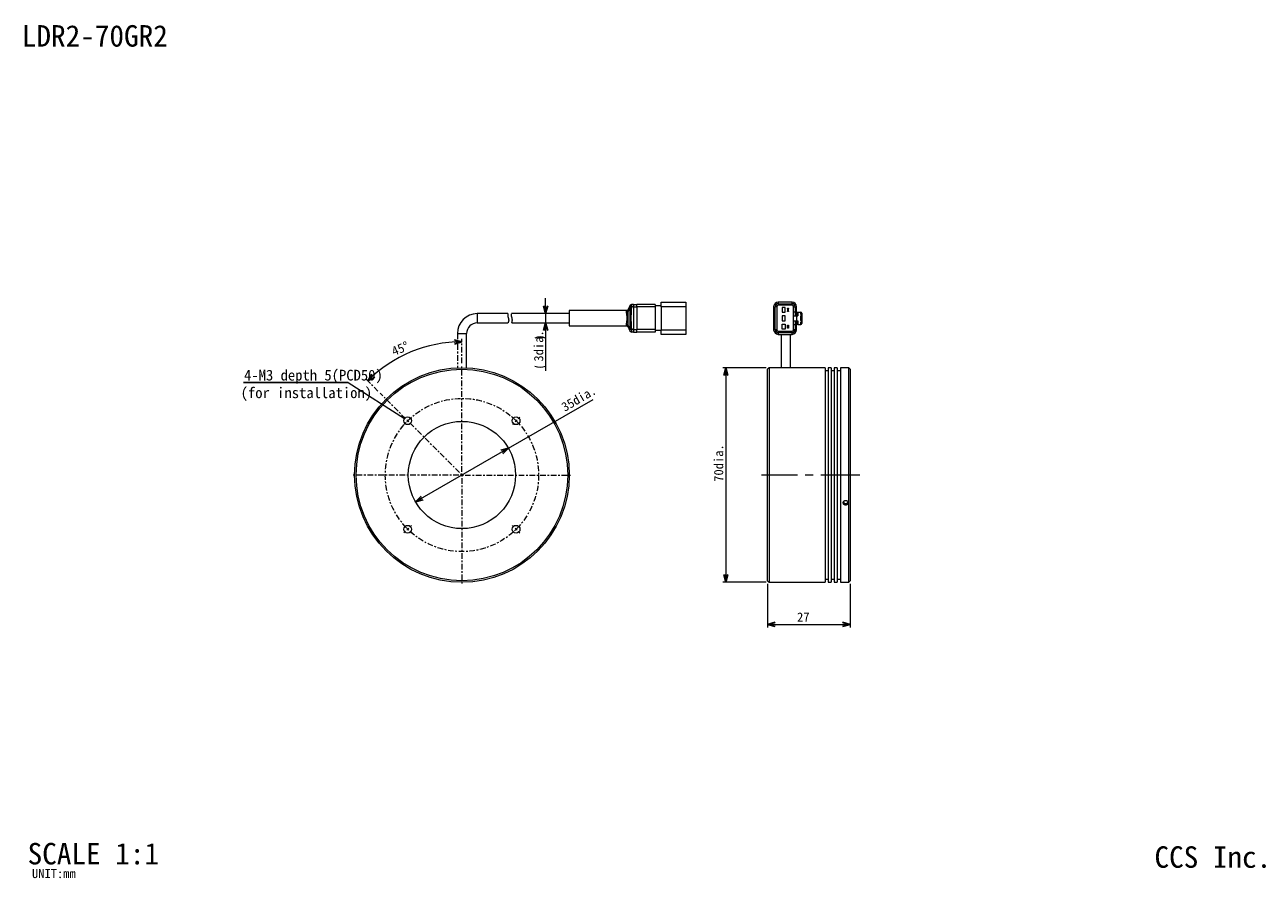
# Model space of a CAD drawing. Extents: x 12 to 416, y 8 to 287.
import ezdxf
from ezdxf.enums import TextEntityAlignment as Align

# ---------------------------------------------------------------- set-up
doc = ezdxf.new("R2010")
doc.units = 0
doc.linetypes.add('CENTERX2', pattern=[20.32, 12.7, -2.54, 2.54, -2.54])
doc.linetypes.add('dashdot', pattern=[3.5, 1.841, -0.553, 0.553, -0.553])
doc.layers.get('0').update_dxf_attribs({"linetype": 'continuous', "lineweight": 13})
doc.layers.add('1', color=7, linetype='continuous', lineweight=13)
doc.styles.add('Font_0', font='MS Gothic.ttf')

msp = doc.modelspace()

# ---------------------------------------------------------------- linework, layer by layer
at = {"linetype": 'BYBLOCK', "lineweight": -2}
for p, q in [((182.29, 192.64), (181.62, 195.14)), ((182.96, 195.14), (182.29, 192.64)), ((182.29, 192.64), (182.29, 195.14)), ((181.62, 187.14), (182.29, 189.64)), ((182.29, 189.64), (182.96, 187.14)), ((182.29, 189.64), (182.29, 187.14)), ((152.48, 184.06), (155, 183.46)), ((155, 183.46), (152.5, 183.39)), ((155, 183.46), (152.52, 182.72)), ((240.4, 172.5), (241.07, 175)), ((241.07, 175), (241.74, 172.5)), ((241.07, 175), (241.07, 172.5)), ((124.27, 170.73), (125.62, 172.94)), ((124.27, 170.73), (126.08, 172.45)), ((126.54, 171.96), (124.27, 170.73)), ((167.66, 148.08), (170.16, 148.75)), ((170.16, 148.75), (167.99, 147.5)), ((170.16, 148.75), (168.33, 146.92)), ((139.84, 131.25), (141.67, 133.08)), ((139.84, 131.25), (142.01, 132.5)), ((142.34, 131.92), (139.84, 131.25)), ((241.07, 105), (240.4, 107.5)), ((241.74, 107.5), (241.07, 105)), ((241.07, 105), (241.07, 107.5)), ((254.67, 91.27), (257.17, 91.94)), ((257.17, 90.6), (254.67, 91.27)), ((254.67, 91.27), (257.17, 91.27)), ((279.17, 91.94), (281.67, 91.27)), ((281.67, 91.27), (279.17, 90.6)), ((281.67, 91.27), (279.17, 91.27))]:
    msp.add_line(p, q, dxfattribs=at)
at = {"linetype": 'continuous', "lineweight": 15}
for p, q in [((209.86, 195.37), (209.12, 193.88)), ((209.87, 195.34), (209.13, 193.67)), ((209.84, 194.56), (209.13, 193.32)), ((210.31, 194.84), (209.85, 194.95)), ((210.31, 194.84), (210.26, 194.54)), ((211, 194.84), (210.31, 194.84)), ((210.33, 195.64), (210.33, 195.64)), ((211, 195.64), (210.33, 195.64)), ((211, 195.64), (212, 195.64)), ((211, 194.84), (211, 187.44)), ((211, 194.84), (212, 194.84)), ((218, 195.64), (212, 195.64)), ((212, 194.84), (212, 187.44)), ((218, 194.84), (212, 194.84)), ((220, 195.14), (218, 195.14)), ((218, 194.84), (218, 187.44)), ((220, 194.89), (220, 196.39)), ((220, 196.39), (225, 196.39)), ((228, 194.89), (220, 194.89)), ((220, 194.89), (220, 187.39)), ((225, 196.39), (228, 196.39)), ((228, 196.39), (228, 194.89)), ((228, 194.89), (228, 187.39)), ((256.67, 194.89), (256.67, 187.39)), ((257.17, 187.39), (257.17, 194.89)), ((257.67, 194.89), (257.17, 194.89)), ((257.67, 194.89), (257.67, 187.39)), ((258.17, 196.39), (258.17, 195.89)), ((262.67, 196.39), (258.17, 196.39)), ((258.17, 195.89), (258.17, 195.39)), ((258.17, 195.89), (262.67, 195.89)), ((262.67, 195.39), (258.17, 195.39)), ((259.47, 194.69), (259.47, 193.09)), ((260.47, 194.69), (259.47, 194.69)), ((260.47, 193.09), (260.47, 194.69)), ((261.17, 194.39), (261.47, 194.39)), ((261.17, 194.29), (261.17, 194.39)), ((261.47, 194.29), (261.17, 194.29)), ((261.17, 194.29), (261.17, 193.49)), ((261.47, 194.39), (261.47, 194.29)), ((261.47, 193.49), (261.47, 194.29)), ((262.67, 195.89), (262.67, 196.39)), ((262.67, 195.39), (262.67, 195.89)), ((263.17, 193.14), (263.17, 194.89)), ((263.17, 194.89), (263.67, 194.89)), ((263.67, 194.89), (263.67, 193.14)), ((264.17, 193.14), (264.17, 194.89)), ((170, 192.64), (160, 192.64)), ((160, 192.64), (160, 189.64)), ((190, 192.64), (171.16, 192.64)), ((208.69, 193.64), (190, 193.64)), ((190, 193.64), (190, 188.64)), ((259.47, 193.09), (260.47, 193.09)), ((259.47, 191.94), (259.47, 190.34)), ((260.47, 191.94), (259.47, 191.94)), ((259.47, 190.34), (260.47, 190.34)), ((260.47, 190.34), (260.47, 191.94)), ((261.17, 193.49), (261.47, 193.49)), ((261.17, 193.39), (261.17, 193.49)), ((261.47, 193.39), (261.17, 193.39)), ((261.47, 193.49), (261.47, 193.39)), ((263.07, 191.94), (263.07, 190.34)), ((263.07, 191.94), (264.07, 191.94)), ((263.07, 190.34), (264.07, 190.34)), ((263.67, 193.14), (263.17, 193.14)), ((263.17, 191.94), (263.17, 193.14)), ((263.17, 189.14), (263.17, 190.34)), ((263.67, 193.14), (264.17, 193.14)), ((263.67, 193.14), (263.67, 191.94)), ((263.67, 190.34), (263.67, 189.14)), ((264.07, 191.94), (264.07, 190.34)), ((264.07, 191.94), (264.57, 191.94)), ((264.07, 190.34), (264.57, 190.34)), ((264.17, 193.14), (264.27, 193.14)), ((264.27, 191.94), (264.27, 193.14)), ((264.27, 193.14), (264.57, 193.14)), ((264.27, 189.14), (264.27, 190.34)), ((264.57, 193.14), (264.57, 191.94)), ((264.57, 193.14), (265.37, 193.14)), ((264.57, 190.34), (264.57, 189.14)), ((265.37, 193.14), (265.37, 192.49)), ((265.37, 193.14), (265.57, 193.14)), ((265.47, 192.49), (265.37, 192.49)), ((265.37, 191.79), (265.47, 191.79)), ((265.37, 191.79), (265.37, 190.49)), ((265.37, 190.49), (265.47, 190.49)), ((265.67, 191.99), (265.67, 192.29)), ((265.67, 190.29), (265.67, 189.99)), ((265.87, 192.84), (265.87, 189.44)), ((153.5, 186.14), (156.5, 186.14)), ((156.5, 174.97), (156.5, 186.14)), ((160, 189.64), (170.01, 189.64)), ((171.31, 189.64), (190, 189.64)), ((190, 188.64), (208.69, 188.64)), ((209.12, 188.41), (209.86, 186.92)), ((209.84, 187.73), (209.13, 188.97)), ((209.87, 186.94), (209.13, 188.62)), ((210.31, 187.44), (209.85, 187.34)), ((211, 187.44), (210.31, 187.44)), ((210.33, 186.64), (210.33, 186.64)), ((211, 186.64), (210.33, 186.64)), ((211, 187.44), (212, 187.44)), ((211, 186.64), (212, 186.64)), ((218, 187.44), (212, 187.44)), ((218, 186.64), (212, 186.64)), ((220, 187.14), (218, 187.14)), ((220, 185.89), (220, 187.39)), ((220, 187.39), (228, 187.39)), ((225, 185.89), (220, 185.89)), ((228, 185.89), (225, 185.89)), ((228, 187.39), (228, 185.89)), ((257.67, 187.39), (257.17, 187.39)), ((258.17, 186.89), (258.17, 186.39)), ((258.17, 186.89), (262.67, 186.89)), ((258.17, 186.39), (258.17, 185.89)), ((262.67, 186.39), (258.17, 186.39)), ((258.17, 185.89), (262.67, 185.89)), ((259.17, 185.89), (259.17, 174.99)), ((259.47, 189.19), (260.47, 189.19)), ((259.47, 187.59), (259.47, 189.19)), ((260.47, 187.59), (259.47, 187.59)), ((260.47, 189.19), (260.47, 187.59)), ((261.17, 188.89), (261.47, 188.89)), ((261.17, 188.79), (261.17, 188.89)), ((261.17, 187.99), (261.17, 188.79)), ((261.47, 188.79), (261.17, 188.79)), ((261.17, 187.99), (261.47, 187.99)), ((261.17, 187.89), (261.17, 187.99)), ((261.47, 187.89), (261.17, 187.89)), ((261.47, 188.89), (261.47, 188.79)), ((261.47, 188.79), (261.47, 187.99)), ((261.47, 187.99), (261.47, 187.89)), ((262.17, 174.99), (262.17, 185.89)), ((262.67, 186.39), (262.67, 186.89)), ((262.67, 185.89), (262.67, 186.39)), ((263.17, 187.39), (263.17, 189.14)), ((263.17, 189.14), (263.67, 189.14)), ((263.67, 187.39), (263.17, 187.39)), ((263.67, 189.14), (264.17, 189.14)), ((263.67, 189.14), (263.67, 187.39)), ((264.17, 187.39), (264.17, 189.14)), ((264.17, 189.14), (264.27, 189.14)), ((264.57, 189.14), (264.27, 189.14)), ((264.57, 189.14), (265.37, 189.14)), ((265.37, 189.79), (265.37, 189.14)), ((265.47, 189.79), (265.37, 189.79)), ((265.37, 189.14), (265.57, 189.14)), ((153.2, 174.95), (153.2, 174.95)), ((255.17, 175), (254.67, 174.5)), ((254.67, 105.5), (254.67, 174.5)), ((258.9, 175), (255.17, 175)), ((255.17, 175), (255.17, 105)), ((273.42, 175), (262.47, 175)), ((273.42, 175), (273.42, 105)), ((274.42, 174), (273.42, 174)), ((275.42, 175), (274.42, 175)), ((274.42, 175), (274.42, 105)), ((275.42, 175), (275.42, 105)), ((276.42, 174), (275.42, 174)), ((277.42, 175), (276.42, 175)), ((276.42, 175), (276.42, 105)), ((277.42, 175), (277.42, 105)), ((278.42, 174), (277.42, 174)), ((281.17, 175), (278.42, 175)), ((278.42, 175), (278.42, 105)), ((281.67, 174.5), (281.17, 175)), ((281.17, 105), (281.17, 175)), ((281.67, 174.5), (281.67, 105.5)), ((145.17, 173.59), (145.17, 173.59)), ((189.01, 131.72), (189.01, 131.72)), ((129.69, 115.82), (129.69, 115.82)), ((130.82, 114.69), (130.82, 114.69)), ((254.67, 105.5), (255.17, 105)), ((273.42, 106), (274.42, 106)), ((275.42, 106), (276.42, 106)), ((277.42, 106), (278.42, 106)), ((281.17, 105), (281.67, 105.5)), ((255.17, 105), (273.42, 105)), ((274.42, 105), (275.42, 105)), ((276.42, 105), (277.42, 105)), ((278.42, 105), (281.17, 105))]:
    msp.add_line(p, q, dxfattribs=at)
at = {"linetype": 'dashdot', "lineweight": 15}
msp.add_line((153.5, 186.14), (153.5, 174.97), dxfattribs=at)
at = {"linetype": 'continuous', "lineweight": 13}
msp.add_line((117.84, 170.14), (136.29, 158.38), dxfattribs=at)
at = {"linetype": 'continuous', "lineweight": 15}
for points in [[(209.12, 193.9), (209.12, 193.89), (209.12, 193.88), (209.11, 193.88), (209.11, 193.87), (209.1, 193.86), (209.1, 193.85), (209.09, 193.84), (209.08, 193.83), (209.08, 193.82), (209.07, 193.81), (209.06, 193.8), (209.05, 193.79), (209.04, 193.78), (209.03, 193.77), (209.02, 193.76), (209.01, 193.75), (208.99, 193.74), (208.98, 193.73), (208.97, 193.73), (208.95, 193.72), (208.94, 193.71), (208.93, 193.7), (208.91, 193.69), (208.89, 193.68), (208.88, 193.68), (208.86, 193.67), (208.84, 193.67), (208.83, 193.66), (208.81, 193.66), (208.79, 193.66), (208.77, 193.65), (208.75, 193.65), (208.74, 193.65), (208.72, 193.65), (208.7, 193.65), (208.68, 193.65)], [(209.84, 194.56), (209.84, 194.56), (209.84, 194.56), (209.84, 194.57), (209.83, 194.57), (209.83, 194.58), (209.83, 194.59), (209.83, 194.6), (209.83, 194.61), (209.83, 194.62), (209.83, 194.63), (209.82, 194.64), (209.82, 194.65), (209.82, 194.67), (209.82, 194.68), (209.82, 194.7), (209.82, 194.71), (209.82, 194.73), (209.82, 194.75), (209.83, 194.77), (209.83, 194.79), (209.83, 194.81), (209.83, 194.83), (209.84, 194.85), (209.84, 194.88), (209.84, 194.9), (209.85, 194.92), (209.85, 194.95)], [(209.84, 187.73), (209.84, 187.74), (209.84, 187.76), (209.84, 187.81), (209.84, 187.86), (209.84, 187.93), (209.84, 188.01), (209.84, 188.1), (209.84, 188.2), (209.84, 188.3), (209.84, 188.41), (209.84, 188.52), (209.84, 188.64), (209.84, 188.77), (209.84, 188.9), (209.85, 189.04), (209.85, 189.18), (209.85, 189.34), (209.86, 189.5), (209.86, 189.68), (209.87, 189.86), (209.88, 190.04), (209.88, 190.24), (209.89, 190.44), (209.89, 190.64), (209.89, 190.84), (209.9, 191.05), (209.9, 191.25), (209.9, 191.45), (209.89, 191.66), (209.89, 191.85), (209.88, 192.05), (209.88, 192.24), (209.87, 192.42), (209.86, 192.6), (209.86, 192.77), (209.85, 192.94), (209.85, 193.09), (209.85, 193.24), (209.84, 193.39), (209.84, 193.52), (209.84, 193.65), (209.84, 193.77), (209.84, 193.88), (209.84, 193.99), (209.84, 194.08), (209.84, 194.18), (209.84, 194.26), (209.84, 194.33), (209.84, 194.4), (209.84, 194.46), (209.84, 194.5), (209.84, 194.53), (209.84, 194.55), (209.84, 194.56)], [(210.26, 194.54), (210.24, 194.54), (210.23, 194.54), (210.22, 194.54), (210.2, 194.54), (210.19, 194.54), (210.18, 194.54), (210.16, 194.54), (210.15, 194.54), (210.14, 194.54), (210.12, 194.55), (210.11, 194.55), (210.1, 194.55), (210.08, 194.55), (210.07, 194.55), (210.06, 194.55), (210.04, 194.55), (210.03, 194.55), (210.02, 194.55), (210.01, 194.55), (209.99, 194.55), (209.98, 194.55), (209.97, 194.55), (209.96, 194.55), (209.95, 194.55), (209.94, 194.55), (209.93, 194.56), (209.92, 194.56), (209.91, 194.56), (209.9, 194.56), (209.89, 194.56), (209.88, 194.56), (209.87, 194.56), (209.86, 194.56), (209.85, 194.56), (209.85, 194.56), (209.84, 194.56)], [(209.85, 194.95), (209.85, 194.96), (209.85, 194.96), (209.85, 194.97), (209.85, 194.97), (209.86, 194.98), (209.86, 194.99), (209.86, 195), (209.86, 195.01), (209.86, 195.02), (209.86, 195.03), (209.86, 195.04), (209.86, 195.05), (209.86, 195.06), (209.87, 195.07), (209.87, 195.07), (209.87, 195.08), (209.87, 195.09), (209.87, 195.1), (209.87, 195.11), (209.87, 195.12), (209.87, 195.13), (209.87, 195.14), (209.87, 195.15), (209.87, 195.16), (209.87, 195.17), (209.87, 195.17), (209.87, 195.18), (209.88, 195.19), (209.88, 195.2), (209.88, 195.2), (209.88, 195.21), (209.88, 195.22), (209.88, 195.23), (209.88, 195.23), (209.88, 195.24), (209.88, 195.25), (209.88, 195.25), (209.88, 195.26), (209.88, 195.27), (209.88, 195.27), (209.88, 195.28), (209.88, 195.28), (209.88, 195.29), (209.88, 195.29), (209.88, 195.29), (209.88, 195.3), (209.87, 195.3), (209.87, 195.31), (209.87, 195.31), (209.87, 195.31), (209.87, 195.31), (209.87, 195.32), (209.87, 195.32), (209.87, 195.32)], [(209.87, 195.34), (209.87, 195.34), (209.87, 195.34), (209.87, 195.34), (209.87, 195.35), (209.87, 195.35), (209.87, 195.35), (209.87, 195.35), (209.87, 195.35), (209.87, 195.35), (209.87, 195.35), (209.87, 195.35), (209.86, 195.35), (209.86, 195.35), (209.86, 195.35), (209.86, 195.36), (209.86, 195.36), (209.86, 195.36), (209.86, 195.36), (209.86, 195.36), (209.86, 195.36), (209.86, 195.36), (209.86, 195.36), (209.86, 195.37), (209.86, 195.37), (209.86, 195.37), (209.86, 195.37), (209.86, 195.37), (209.86, 195.37), (209.86, 195.37), (209.86, 195.37), (209.86, 195.37), (209.86, 195.37), (209.86, 195.37), (209.86, 195.37), (209.86, 195.37), (209.86, 195.37)], [(209.87, 195.34), (209.87, 195.36), (209.88, 195.37), (209.89, 195.39), (209.9, 195.4), (209.91, 195.41), (209.92, 195.43), (209.92, 195.44), (209.93, 195.45), (209.94, 195.47), (209.95, 195.48), (209.96, 195.49), (209.98, 195.5), (209.99, 195.51), (210, 195.52), (210.01, 195.53), (210.02, 195.54), (210.04, 195.55), (210.05, 195.56), (210.07, 195.57), (210.08, 195.58), (210.09, 195.59), (210.11, 195.59), (210.12, 195.6), (210.14, 195.61), (210.15, 195.61), (210.17, 195.62), (210.18, 195.62), (210.2, 195.63), (210.21, 195.63), (210.23, 195.63), (210.24, 195.64), (210.26, 195.64), (210.28, 195.64), (210.29, 195.64), (210.31, 195.64), (210.33, 195.64)], [(209.87, 195.32), (209.87, 195.32), (209.87, 195.33), (209.87, 195.33), (209.87, 195.33), (209.87, 195.33), (209.87, 195.33), (209.87, 195.33), (209.87, 195.33), (209.87, 195.34), (209.87, 195.34), (209.87, 195.34), (209.87, 195.34), (209.87, 195.34), (209.87, 195.34), (209.87, 195.34), (209.87, 195.34), (209.87, 195.34), (209.87, 195.34)], [(210.26, 194.54), (210.25, 194.41), (210.24, 194.26), (210.24, 194.1), (210.23, 193.94), (210.22, 193.76), (210.21, 193.58), (210.2, 193.4), (210.19, 193.21), (210.18, 193.02), (210.17, 192.83), (210.16, 192.63), (210.15, 192.44), (210.14, 192.24), (210.13, 192.05), (210.12, 191.85), (210.12, 191.65), (210.12, 191.45), (210.11, 191.25), (210.12, 191.05), (210.12, 190.84), (210.12, 190.64), (210.13, 190.43), (210.13, 190.23), (210.14, 190.03), (210.15, 189.82), (210.16, 189.62), (210.17, 189.42), (210.18, 189.22), (210.19, 189.03), (210.2, 188.83), (210.21, 188.65), (210.22, 188.46), (210.23, 188.28), (210.24, 188.1), (210.25, 187.92), (210.26, 187.75)], [(210.33, 195.64), (210.33, 195.64), (210.34, 195.64), (210.34, 195.64), (210.34, 195.64), (210.34, 195.64), (210.34, 195.64), (210.34, 195.64), (210.34, 195.64), (210.34, 195.64), (210.34, 195.64), (210.34, 195.64), (210.34, 195.63), (210.34, 195.63), (210.34, 195.63), (210.34, 195.62), (210.34, 195.62), (210.34, 195.61), (210.34, 195.61), (210.34, 195.6), (210.34, 195.59), (210.34, 195.58), (210.34, 195.57), (210.34, 195.56), (210.34, 195.55), (210.34, 195.54), (210.34, 195.53), (210.34, 195.51), (210.34, 195.5), (210.34, 195.49), (210.34, 195.47), (210.34, 195.46), (210.34, 195.44), (210.34, 195.42), (210.34, 195.41), (210.34, 195.39), (210.34, 195.37), (210.34, 195.35), (210.34, 195.33), (210.34, 195.32), (210.34, 195.3), (210.34, 195.28), (210.34, 195.26), (210.34, 195.24), (210.33, 195.21), (210.33, 195.19), (210.33, 195.17), (210.33, 195.15), (210.33, 195.13), (210.33, 195.11), (210.33, 195.09), (210.33, 195.07), (210.33, 195.05), (210.32, 195.03), (210.32, 195.01), (210.32, 194.99), (210.32, 194.98), (210.32, 194.96), (210.32, 194.95), (210.32, 194.93), (210.32, 194.92), (210.32, 194.91), (210.31, 194.9), (210.31, 194.89), (210.31, 194.88), (210.31, 194.87), (210.31, 194.86), (210.31, 194.86), (210.31, 194.85), (210.31, 194.85), (210.31, 194.85), (210.31, 194.84), (210.31, 194.84)], [(211, 195.64), (211, 195.64), (211, 195.64), (211, 195.63), (211, 195.63), (211, 195.63), (211, 195.62), (211, 195.62), (211, 195.61), (211, 195.6), (211, 195.6), (211, 195.59), (211, 195.58), (211, 195.57), (211, 195.56), (211, 195.55), (211, 195.54), (211, 195.53), (211, 195.52), (211, 195.51), (211, 195.49), (211, 195.48), (211, 195.47), (211, 195.46), (211, 195.45), (211, 195.43), (211, 195.42), (211, 195.41), (211, 195.4), (211, 195.38), (211, 195.37), (211, 195.36), (211, 195.34), (211, 195.33), (211, 195.31), (211, 195.29), (211, 195.28), (211, 195.26), (211, 195.24), (211, 195.22), (211, 195.2), (211, 195.18), (211, 195.16), (211, 195.14), (211, 195.11), (211, 195.09), (211, 195.07), (211, 195.04), (211, 195.02), (211, 194.99), (211, 194.97), (211, 194.94), (211, 194.91), (211, 194.88), (211, 194.84)], [(212, 194.84), (212, 194.86), (212, 194.88), (212, 194.9), (212, 194.91), (212, 194.93), (212, 194.95), (212, 194.97), (212, 194.99), (212, 195.01), (212, 195.03), (212, 195.05), (212, 195.07), (212, 195.09), (212, 195.11), (212, 195.14), (212, 195.16), (212, 195.18), (212, 195.2), (212, 195.23), (212, 195.25), (212, 195.27), (212, 195.3), (212, 195.32), (212, 195.35), (212, 195.37), (212, 195.39), (212, 195.42), (212, 195.44), (212, 195.46), (212, 195.48), (212, 195.5), (212, 195.52), (212, 195.54), (212, 195.55), (212, 195.57), (212, 195.58), (212, 195.59), (212, 195.6), (212, 195.61), (212, 195.62), (212, 195.63), (212, 195.63), (212, 195.64), (212, 195.64), (212, 195.64)], [(218, 195.64), (218, 195.64), (218, 195.64), (218, 195.63), (218, 195.63), (218, 195.62), (218, 195.61), (218, 195.61), (218, 195.6), (218, 195.58), (218, 195.57), (218, 195.56), (218, 195.54), (218, 195.52), (218, 195.5), (218, 195.48), (218, 195.46), (218, 195.43), (218, 195.41), (218, 195.38), (218, 195.36), (218, 195.33), (218, 195.3), (218, 195.27), (218, 195.24), (218, 195.21), (218, 195.18), (218, 195.15), (218, 195.12), (218, 195.08), (218, 195.05), (218, 195.02), (218, 194.98), (218, 194.95), (218, 194.91), (218, 194.88), (218, 194.84)], [(170, 192.64), (170, 192.64), (170, 192.64), (170, 192.64), (170, 192.65), (170, 192.65), (170, 192.65), (170, 192.65), (170, 192.65), (170, 192.64), (170, 192.64), (170, 192.63), (170, 192.63), (170, 192.62), (169.99, 192.61), (169.99, 192.59), (169.99, 192.58), (169.99, 192.56), (169.98, 192.54), (169.98, 192.52), (169.98, 192.5), (169.98, 192.48), (169.97, 192.45), (169.97, 192.43), (169.97, 192.4), (169.97, 192.37), (169.96, 192.34), (169.96, 192.3), (169.96, 192.27), (169.96, 192.23), (169.96, 192.19), (169.96, 192.15), (169.96, 192.11), (169.96, 192.07), (169.96, 192.02), (169.96, 191.98), (169.97, 191.94), (169.97, 191.89), (169.97, 191.85), (169.98, 191.8), (169.98, 191.75), (169.99, 191.71), (170, 191.66), (170.01, 191.62), (170.02, 191.57), (170.03, 191.52), (170.04, 191.48), (170.05, 191.43), (170.06, 191.39), (170.07, 191.35), (170.08, 191.3), (170.1, 191.26), (170.11, 191.22), (170.12, 191.18), (170.13, 191.14)], [(170.13, 191.14), (170.15, 191.1), (170.16, 191.06), (170.17, 191.01), (170.18, 190.97), (170.19, 190.93), (170.2, 190.88), (170.21, 190.84), (170.22, 190.8), (170.23, 190.75), (170.23, 190.71), (170.23, 190.67), (170.24, 190.62), (170.24, 190.58), (170.24, 190.54), (170.24, 190.5), (170.24, 190.46), (170.23, 190.42), (170.23, 190.37), (170.23, 190.33), (170.22, 190.3), (170.22, 190.26), (170.21, 190.22), (170.2, 190.18), (170.19, 190.15), (170.19, 190.11), (170.18, 190.08), (170.17, 190.04), (170.16, 190.01), (170.15, 189.98), (170.14, 189.95), (170.13, 189.92), (170.12, 189.89), (170.11, 189.86), (170.1, 189.84), (170.09, 189.81), (170.08, 189.79), (170.07, 189.77), (170.06, 189.75), (170.05, 189.73), (170.04, 189.72), (170.03, 189.7), (170.03, 189.69), (170.02, 189.68), (170.02, 189.67), (170.01, 189.66), (170.01, 189.66), (170.01, 189.66), (170.01, 189.65), (170.01, 189.65), (170.01, 189.65), (170.01, 189.66), (170.01, 189.66), (170.01, 189.66), (170.01, 189.66)], [(171.26, 191.55), (171.25, 191.59), (171.24, 191.63), (171.23, 191.68), (171.22, 191.72), (171.21, 191.76), (171.2, 191.81), (171.19, 191.85), (171.18, 191.89), (171.17, 191.93), (171.17, 191.97), (171.16, 192.01), (171.16, 192.05), (171.16, 192.09), (171.16, 192.12), (171.16, 192.16), (171.16, 192.2), (171.16, 192.23), (171.16, 192.26), (171.17, 192.3), (171.17, 192.33), (171.17, 192.36), (171.17, 192.38), (171.18, 192.41), (171.18, 192.44), (171.19, 192.46), (171.19, 192.48), (171.19, 192.51), (171.2, 192.53), (171.2, 192.54), (171.21, 192.56), (171.21, 192.58), (171.21, 192.59), (171.22, 192.6), (171.22, 192.61), (171.22, 192.62), (171.22, 192.63), (171.22, 192.63), (171.22, 192.63), (171.23, 192.63), (171.23, 192.63), (171.23, 192.63), (171.22, 192.63), (171.22, 192.63), (171.22, 192.63), (171.22, 192.63)], [(171.31, 189.66), (171.31, 189.66), (171.3, 189.65), (171.3, 189.65), (171.3, 189.65), (171.3, 189.65), (171.3, 189.65), (171.3, 189.65), (171.3, 189.65), (171.31, 189.66), (171.31, 189.66), (171.31, 189.67), (171.31, 189.68), (171.32, 189.69), (171.32, 189.7), (171.32, 189.71), (171.33, 189.73), (171.33, 189.75), (171.34, 189.77), (171.34, 189.79), (171.35, 189.81), (171.36, 189.84), (171.36, 189.86), (171.37, 189.89), (171.37, 189.92), (171.38, 189.95), (171.39, 189.99), (171.39, 190.02), (171.4, 190.06), (171.41, 190.1), (171.41, 190.14), (171.42, 190.18), (171.42, 190.22), (171.43, 190.27), (171.43, 190.31), (171.43, 190.36), (171.44, 190.41), (171.44, 190.46), (171.44, 190.51), (171.44, 190.56), (171.44, 190.61), (171.44, 190.66), (171.43, 190.71), (171.43, 190.76), (171.43, 190.8), (171.42, 190.85), (171.42, 190.9), (171.41, 190.95), (171.4, 190.99), (171.4, 191.04), (171.39, 191.08), (171.38, 191.13), (171.37, 191.17), (171.36, 191.21), (171.35, 191.25), (171.34, 191.29), (171.33, 191.33), (171.32, 191.36), (171.31, 191.4), (171.3, 191.43), (171.29, 191.47), (171.28, 191.49), (171.27, 191.52), (171.26, 191.55)], [(209.13, 193.67), (209.12, 193.66), (209.11, 193.65), (209.1, 193.63), (209.1, 193.62), (209.09, 193.61), (209.08, 193.59), (209.07, 193.58), (209.06, 193.57), (209.05, 193.56), (209.04, 193.55), (209.03, 193.54), (209.02, 193.53), (209.01, 193.52), (208.99, 193.51), (208.98, 193.5), (208.97, 193.49), (208.96, 193.48), (208.94, 193.47), (208.93, 193.46), (208.91, 193.45), (208.9, 193.45), (208.88, 193.44), (208.87, 193.43), (208.85, 193.43), (208.84, 193.42), (208.82, 193.42), (208.81, 193.41), (208.79, 193.41), (208.78, 193.41), (208.76, 193.41), (208.74, 193.4), (208.73, 193.4), (208.71, 193.4), (208.69, 193.4), (208.68, 193.4), (208.66, 193.4)], [(208.66, 193.4), (208.66, 193.42), (208.67, 193.45), (208.67, 193.48), (208.67, 193.5), (208.68, 193.52), (208.68, 193.54), (208.68, 193.56), (208.68, 193.57), (208.68, 193.59), (208.69, 193.6), (208.69, 193.6), (208.69, 193.61), (208.69, 193.61), (208.69, 193.61), (208.69, 193.61), (208.69, 193.61), (208.69, 193.61), (208.69, 193.61)], [(208.68, 193.07), (208.67, 193.09), (208.67, 193.11), (208.67, 193.13), (208.67, 193.15), (208.66, 193.17), (208.66, 193.19), (208.66, 193.21), (208.66, 193.23), (208.66, 193.25), (208.66, 193.26), (208.66, 193.28), (208.66, 193.3), (208.66, 193.32), (208.66, 193.33), (208.66, 193.35), (208.66, 193.36), (208.66, 193.38), (208.66, 193.4)], [(208.68, 193.07), (208.69, 193.07), (208.71, 193.07), (208.72, 193.07), (208.74, 193.07), (208.76, 193.08), (208.77, 193.08), (208.79, 193.08), (208.8, 193.09), (208.82, 193.09), (208.83, 193.09), (208.85, 193.1), (208.86, 193.1), (208.88, 193.11), (208.89, 193.11), (208.91, 193.12), (208.92, 193.13), (208.93, 193.13), (208.95, 193.14), (208.96, 193.15), (208.97, 193.16), (208.99, 193.17), (209, 193.17), (209.01, 193.18), (209.02, 193.19), (209.03, 193.2), (209.05, 193.21), (209.06, 193.22), (209.07, 193.23), (209.07, 193.24), (209.08, 193.25), (209.09, 193.26), (209.1, 193.27), (209.11, 193.28), (209.12, 193.3), (209.12, 193.31), (209.13, 193.32)], [(208.68, 189.22), (208.69, 189.29), (208.7, 189.35), (208.71, 189.42), (208.72, 189.49), (208.73, 189.56), (208.74, 189.63), (208.75, 189.7), (208.76, 189.78), (208.77, 189.85), (208.78, 189.93), (208.8, 190.02), (208.81, 190.1), (208.82, 190.18), (208.83, 190.27), (208.84, 190.36), (208.85, 190.45), (208.86, 190.54), (208.87, 190.63), (208.87, 190.72), (208.88, 190.81), (208.88, 190.91), (208.89, 191), (208.89, 191.09), (208.89, 191.18), (208.88, 191.28), (208.88, 191.37), (208.88, 191.46), (208.87, 191.55), (208.87, 191.64), (208.86, 191.73), (208.85, 191.82), (208.84, 191.9), (208.83, 191.99), (208.82, 192.07), (208.81, 192.14), (208.8, 192.22), (208.79, 192.29), (208.79, 192.36), (208.78, 192.42), (208.77, 192.48), (208.76, 192.54), (208.75, 192.6), (208.74, 192.65), (208.73, 192.7), (208.72, 192.75), (208.72, 192.8), (208.71, 192.85), (208.7, 192.89), (208.7, 192.93), (208.69, 192.96), (208.69, 192.99), (208.68, 193.02), (208.68, 193.05), (208.68, 193.07)], [(209.13, 193.32), (209.13, 193.32), (209.13, 193.31), (209.13, 193.31), (209.13, 193.3), (209.13, 193.29), (209.13, 193.28), (209.13, 193.26), (209.13, 193.24), (209.14, 193.22), (209.14, 193.2), (209.14, 193.18), (209.14, 193.15), (209.14, 193.12), (209.14, 193.08), (209.14, 193.05), (209.14, 193.01), (209.14, 192.96), (209.15, 192.91), (209.15, 192.86), (209.15, 192.81), (209.15, 192.75), (209.15, 192.68), (209.15, 192.62), (209.15, 192.54), (209.15, 192.47), (209.15, 192.39), (209.15, 192.31), (209.14, 192.23), (209.14, 192.14), (209.14, 192.05), (209.13, 191.96), (209.13, 191.87), (209.12, 191.77), (209.12, 191.68), (209.12, 191.58), (209.11, 191.48), (209.11, 191.38), (209.11, 191.28), (209.11, 191.19), (209.11, 191.09), (209.11, 190.99), (209.12, 190.89), (209.12, 190.79), (209.12, 190.69), (209.12, 190.59), (209.13, 190.49), (209.13, 190.4), (209.14, 190.3), (209.14, 190.21), (209.14, 190.11), (209.14, 190.02), (209.15, 189.93), (209.15, 189.85), (209.15, 189.77), (209.15, 189.69), (209.15, 189.62), (209.15, 189.56), (209.15, 189.49), (209.15, 189.43), (209.15, 189.37), (209.15, 189.32), (209.14, 189.27), (209.14, 189.22), (209.14, 189.17), (209.14, 189.13), (209.14, 189.09), (209.14, 189.06), (209.13, 189.03), (209.13, 189), (209.13, 188.99), (209.13, 188.97), (209.13, 188.97)], [(209.13, 193.67), (209.13, 193.67), (209.13, 193.67), (209.13, 193.67), (209.12, 193.66), (209.12, 193.66), (209.12, 193.65), (209.12, 193.64), (209.12, 193.63), (209.12, 193.62), (209.12, 193.61), (209.12, 193.61), (209.12, 193.59), (209.12, 193.58), (209.12, 193.57), (209.12, 193.56), (209.12, 193.55), (209.12, 193.54), (209.12, 193.52), (209.12, 193.51), (209.12, 193.5), (209.12, 193.48), (209.12, 193.47), (209.13, 193.45), (209.13, 193.44), (209.13, 193.42), (209.13, 193.41), (209.13, 193.4), (209.13, 193.38), (209.13, 193.37), (209.13, 193.36), (209.13, 193.35), (209.13, 193.34), (209.13, 193.33), (209.13, 193.32), (209.13, 193.32), (209.13, 193.32)], [(208.66, 188.89), (208.66, 188.91), (208.66, 188.92), (208.66, 188.94), (208.66, 188.95), (208.66, 188.96), (208.66, 188.97), (208.66, 188.99), (208.66, 189), (208.66, 189.01), (208.66, 189.02), (208.66, 189.04), (208.66, 189.05), (208.66, 189.06), (208.66, 189.07), (208.66, 189.09), (208.66, 189.1), (208.66, 189.11), (208.66, 189.12), (208.66, 189.13), (208.67, 189.15), (208.67, 189.16), (208.67, 189.17), (208.67, 189.18), (208.67, 189.19), (208.67, 189.2), (208.67, 189.21), (208.68, 189.22)], [(208.66, 188.89), (208.68, 188.89), (208.69, 188.89), (208.71, 188.89), (208.73, 188.89), (208.74, 188.88), (208.76, 188.88), (208.78, 188.88), (208.79, 188.88), (208.81, 188.87), (208.82, 188.87), (208.84, 188.87), (208.85, 188.86), (208.87, 188.85), (208.88, 188.85), (208.9, 188.84), (208.91, 188.83), (208.93, 188.83), (208.94, 188.82), (208.96, 188.81), (208.97, 188.8), (208.98, 188.79), (208.99, 188.78), (209.01, 188.77), (209.02, 188.76), (209.03, 188.75), (209.04, 188.74), (209.05, 188.73), (209.06, 188.72), (209.07, 188.71), (209.08, 188.69), (209.09, 188.68), (209.1, 188.67), (209.1, 188.65), (209.11, 188.64), (209.12, 188.63), (209.13, 188.62)], [(208.69, 188.68), (208.69, 188.67), (208.69, 188.67), (208.69, 188.67), (208.69, 188.67), (208.69, 188.67), (208.69, 188.67), (208.69, 188.67), (208.69, 188.68), (208.69, 188.68), (208.69, 188.7), (208.68, 188.71), (208.68, 188.73), (208.68, 188.75), (208.68, 188.77), (208.67, 188.8), (208.67, 188.83), (208.67, 188.86), (208.66, 188.89)], [(208.68, 189.22), (208.69, 189.22), (208.71, 189.22), (208.72, 189.22), (208.74, 189.21), (208.76, 189.21), (208.77, 189.21), (208.79, 189.21), (208.8, 189.2), (208.82, 189.2), (208.83, 189.19), (208.85, 189.19), (208.86, 189.18), (208.88, 189.18), (208.89, 189.17), (208.91, 189.17), (208.92, 189.16), (208.93, 189.15), (208.95, 189.15), (208.96, 189.14), (208.97, 189.13), (208.99, 189.12), (209, 189.11), (209.01, 189.11), (209.02, 189.1), (209.03, 189.09), (209.05, 189.08), (209.06, 189.07), (209.07, 189.06), (209.07, 189.05), (209.08, 189.04), (209.09, 189.03), (209.1, 189.02), (209.11, 189), (209.12, 188.99), (209.12, 188.98), (209.13, 188.97)], [(208.69, 188.64), (208.7, 188.64), (208.71, 188.64), (208.73, 188.64), (208.74, 188.64), (208.76, 188.64), (208.77, 188.63), (208.79, 188.63), (208.8, 188.63), (208.82, 188.63), (208.83, 188.62), (208.85, 188.62), (208.86, 188.62), (208.88, 188.61), (208.89, 188.61), (208.9, 188.6), (208.92, 188.59), (208.93, 188.59), (208.94, 188.58), (208.95, 188.57), (208.97, 188.56), (208.98, 188.55), (208.99, 188.55), (209, 188.54), (209.01, 188.53), (209.02, 188.52), (209.03, 188.51), (209.04, 188.51), (209.05, 188.5), (209.05, 188.49), (209.06, 188.48), (209.07, 188.48), (209.07, 188.47), (209.08, 188.46), (209.09, 188.45), (209.09, 188.45), (209.1, 188.44), (209.1, 188.43), (209.11, 188.43), (209.11, 188.42), (209.11, 188.42), (209.12, 188.41), (209.12, 188.4), (209.12, 188.4), (209.12, 188.4), (209.12, 188.39)], [(209.13, 188.97), (209.13, 188.97), (209.13, 188.97), (209.13, 188.96), (209.13, 188.96), (209.13, 188.96), (209.13, 188.95), (209.13, 188.94), (209.13, 188.94), (209.13, 188.93), (209.13, 188.92), (209.13, 188.91), (209.13, 188.91), (209.13, 188.9), (209.13, 188.89), (209.13, 188.88), (209.13, 188.87), (209.13, 188.86), (209.13, 188.85), (209.13, 188.84), (209.13, 188.83), (209.12, 188.81), (209.12, 188.8), (209.12, 188.79), (209.12, 188.78), (209.12, 188.76), (209.12, 188.75), (209.12, 188.74), (209.12, 188.73), (209.12, 188.72), (209.12, 188.71), (209.12, 188.7), (209.12, 188.69), (209.12, 188.68), (209.12, 188.67), (209.12, 188.67), (209.12, 188.66), (209.12, 188.65), (209.12, 188.64), (209.12, 188.64), (209.12, 188.63), (209.12, 188.63), (209.13, 188.62), (209.13, 188.62), (209.13, 188.62), (209.13, 188.62)], [(209.13, 188.62), (209.13, 188.61), (209.13, 188.61), (209.13, 188.6), (209.13, 188.59), (209.13, 188.57), (209.13, 188.56), (209.13, 188.54), (209.13, 188.52), (209.13, 188.51), (209.13, 188.49), (209.13, 188.47), (209.13, 188.46), (209.14, 188.44), (209.14, 188.43), (209.14, 188.42), (209.14, 188.41), (209.14, 188.4), (209.14, 188.39), (209.14, 188.39), (209.14, 188.39), (209.14, 188.39), (209.14, 188.39), (209.14, 188.39), (209.14, 188.39), (209.14, 188.39), (209.14, 188.4), (209.14, 188.4)], [(209.85, 187.34), (209.85, 187.36), (209.84, 187.39), (209.84, 187.41), (209.84, 187.44), (209.83, 187.46), (209.83, 187.48), (209.83, 187.5), (209.83, 187.52), (209.82, 187.54), (209.82, 187.56), (209.82, 187.58), (209.82, 187.59), (209.82, 187.61), (209.82, 187.62), (209.82, 187.64), (209.82, 187.65), (209.83, 187.66), (209.83, 187.67), (209.83, 187.68), (209.83, 187.69), (209.83, 187.7), (209.83, 187.71), (209.84, 187.72), (209.84, 187.72), (209.84, 187.73), (209.84, 187.73), (209.84, 187.73)], [(210.26, 187.75), (210.24, 187.75), (210.23, 187.75), (210.22, 187.75), (210.2, 187.75), (210.19, 187.75), (210.18, 187.75), (210.16, 187.74), (210.15, 187.74), (210.14, 187.74), (210.12, 187.74), (210.11, 187.74), (210.1, 187.74), (210.08, 187.74), (210.07, 187.74), (210.06, 187.74), (210.04, 187.74), (210.03, 187.74), (210.02, 187.74), (210.01, 187.74), (209.99, 187.74), (209.98, 187.74), (209.97, 187.74), (209.96, 187.73), (209.95, 187.73), (209.94, 187.73), (209.93, 187.73), (209.92, 187.73), (209.91, 187.73), (209.9, 187.73), (209.89, 187.73), (209.88, 187.73), (209.87, 187.73), (209.86, 187.73), (209.85, 187.73), (209.85, 187.73), (209.84, 187.73)], [(209.87, 186.97), (209.87, 186.97), (209.87, 186.97), (209.87, 186.97), (209.87, 186.97), (209.87, 186.97), (209.87, 186.97), (209.87, 186.98), (209.87, 186.98), (209.87, 186.98), (209.87, 186.98), (209.88, 186.99), (209.88, 186.99), (209.88, 186.99), (209.88, 187), (209.88, 187), (209.88, 187.01), (209.88, 187.01), (209.88, 187.02), (209.88, 187.02), (209.88, 187.03), (209.88, 187.03), (209.88, 187.04), (209.88, 187.04), (209.88, 187.05), (209.88, 187.06), (209.88, 187.06), (209.88, 187.07), (209.88, 187.08), (209.88, 187.08), (209.88, 187.09), (209.88, 187.1), (209.87, 187.11), (209.87, 187.11), (209.87, 187.12), (209.87, 187.13), (209.87, 187.14), (209.87, 187.14), (209.87, 187.15), (209.87, 187.16), (209.87, 187.17), (209.87, 187.18), (209.87, 187.19), (209.87, 187.2), (209.87, 187.21), (209.87, 187.22), (209.86, 187.23), (209.86, 187.24), (209.86, 187.26), (209.86, 187.27), (209.86, 187.28), (209.86, 187.3), (209.85, 187.31), (209.85, 187.32), (209.85, 187.34)], [(209.87, 186.94), (209.87, 186.94), (209.87, 186.94), (209.87, 186.95), (209.87, 186.95), (209.87, 186.95), (209.87, 186.95), (209.87, 186.95), (209.87, 186.95), (209.87, 186.95), (209.87, 186.95), (209.87, 186.95), (209.87, 186.96), (209.87, 186.96), (209.87, 186.96), (209.87, 186.96), (209.87, 186.96), (209.87, 186.96), (209.87, 186.97)], [(210.33, 186.64), (210.31, 186.65), (210.29, 186.65), (210.28, 186.65), (210.26, 186.65), (210.24, 186.65), (210.23, 186.65), (210.21, 186.66), (210.2, 186.66), (210.18, 186.66), (210.17, 186.67), (210.15, 186.67), (210.14, 186.68), (210.12, 186.69), (210.11, 186.69), (210.09, 186.7), (210.08, 186.71), (210.07, 186.72), (210.05, 186.73), (210.04, 186.73), (210.02, 186.74), (210.01, 186.75), (210, 186.76), (209.99, 186.77), (209.98, 186.79), (209.96, 186.8), (209.95, 186.81), (209.94, 186.82), (209.93, 186.83), (209.92, 186.85), (209.92, 186.86), (209.91, 186.87), (209.9, 186.89), (209.89, 186.9), (209.88, 186.92), (209.87, 186.93), (209.87, 186.94)], [(210.26, 187.75), (210.26, 187.75), (210.26, 187.74), (210.26, 187.73), (210.26, 187.72), (210.26, 187.71), (210.26, 187.69), (210.27, 187.68), (210.27, 187.66), (210.27, 187.64), (210.27, 187.63), (210.27, 187.61), (210.28, 187.59), (210.28, 187.57), (210.29, 187.55), (210.29, 187.53), (210.3, 187.5), (210.3, 187.48), (210.31, 187.44)], [(210.31, 187.44), (210.31, 187.44), (210.31, 187.44), (210.31, 187.44), (210.31, 187.44), (210.31, 187.44), (210.31, 187.43), (210.31, 187.43), (210.31, 187.43), (210.31, 187.42), (210.31, 187.41), (210.31, 187.4), (210.31, 187.4), (210.32, 187.39), (210.32, 187.38), (210.32, 187.36), (210.32, 187.35), (210.32, 187.34), (210.32, 187.32), (210.32, 187.3), (210.32, 187.29), (210.32, 187.27), (210.32, 187.25), (210.33, 187.23), (210.33, 187.21), (210.33, 187.19), (210.33, 187.17), (210.33, 187.15), (210.33, 187.13), (210.33, 187.11), (210.33, 187.09), (210.33, 187.07), (210.34, 187.05), (210.34, 187.04), (210.34, 187.02), (210.34, 187), (210.34, 186.98), (210.34, 186.96), (210.34, 186.95), (210.34, 186.93), (210.34, 186.91), (210.34, 186.9), (210.34, 186.88), (210.34, 186.87), (210.34, 186.85), (210.34, 186.84), (210.34, 186.82), (210.34, 186.81), (210.34, 186.8), (210.34, 186.78), (210.34, 186.77), (210.34, 186.76), (210.34, 186.75), (210.34, 186.74), (210.34, 186.72), (210.34, 186.72), (210.34, 186.71), (210.34, 186.7), (210.34, 186.69), (210.34, 186.68), (210.34, 186.68), (210.34, 186.67), (210.34, 186.67), (210.34, 186.66), (210.34, 186.66), (210.34, 186.65), (210.34, 186.65), (210.34, 186.65), (210.34, 186.65), (210.34, 186.65), (210.34, 186.65), (210.34, 186.65), (210.34, 186.65), (210.34, 186.65), (210.34, 186.64), (210.34, 186.64), (210.34, 186.64), (210.34, 186.64), (210.34, 186.64), (210.33, 186.64), (210.33, 186.64), (210.33, 186.64)], [(211, 187.44), (211, 187.41), (211, 187.38), (211, 187.35), (211, 187.32), (211, 187.3), (211, 187.27), (211, 187.24), (211, 187.22), (211, 187.2), (211, 187.17), (211, 187.15), (211, 187.13), (211, 187.11), (211, 187.09), (211, 187.07), (211, 187.05), (211, 187.03), (211, 187.01), (211, 186.99), (211, 186.98), (211, 186.96), (211, 186.95), (211, 186.93), (211, 186.92), (211, 186.9), (211, 186.89), (211, 186.88), (211, 186.87), (211, 186.85), (211, 186.84), (211, 186.83), (211, 186.82), (211, 186.81), (211, 186.79), (211, 186.78), (211, 186.77), (211, 186.76), (211, 186.75), (211, 186.74), (211, 186.73), (211, 186.72), (211, 186.71), (211, 186.7), (211, 186.69), (211, 186.68), (211, 186.68), (211, 186.67), (211, 186.67), (211, 186.66), (211, 186.66), (211, 186.65), (211, 186.65), (211, 186.65), (211, 186.64)], [(212, 186.64), (212, 186.65), (212, 186.65), (212, 186.65), (212, 186.65), (212, 186.65), (212, 186.65), (212, 186.66), (212, 186.66), (212, 186.66), (212, 186.67), (212, 186.67), (212, 186.68), (212, 186.69), (212, 186.69), (212, 186.7), (212, 186.71), (212, 186.72), (212, 186.73), (212, 186.75), (212, 186.76), (212, 186.77), (212, 186.79), (212, 186.81), (212, 186.82), (212, 186.84), (212, 186.86), (212, 186.89), (212, 186.91), (212, 186.93), (212, 186.96), (212, 186.99), (212, 187.02), (212, 187.05), (212, 187.08), (212, 187.11), (212, 187.14), (212, 187.17), (212, 187.2), (212, 187.24), (212, 187.27), (212, 187.31), (212, 187.34), (212, 187.37), (212, 187.41), (212, 187.44)], [(218, 187.44), (218, 187.41), (218, 187.37), (218, 187.34), (218, 187.3), (218, 187.27), (218, 187.24), (218, 187.2), (218, 187.17), (218, 187.14), (218, 187.11), (218, 187.08), (218, 187.04), (218, 187.02), (218, 186.99), (218, 186.96), (218, 186.93), (218, 186.91), (218, 186.88), (218, 186.86), (218, 186.83), (218, 186.81), (218, 186.79), (218, 186.77), (218, 186.75), (218, 186.74), (218, 186.72), (218, 186.71), (218, 186.7), (218, 186.69), (218, 186.68), (218, 186.67), (218, 186.66), (218, 186.66), (218, 186.65), (218, 186.65), (218, 186.64)], [(260.67, 174.95), (260.61, 174.95), (260.54, 174.95), (260.47, 174.95), (260.4, 174.96), (260.34, 174.96), (260.27, 174.96), (260.21, 174.96), (260.14, 174.96), (260.08, 174.96), (260.01, 174.96), (259.95, 174.96), (259.89, 174.96), (259.83, 174.96), (259.77, 174.97), (259.71, 174.97), (259.66, 174.97), (259.6, 174.97), (259.55, 174.97), (259.5, 174.97), (259.45, 174.98), (259.4, 174.98), (259.35, 174.98), (259.31, 174.98), (259.27, 174.98), (259.23, 174.98), (259.19, 174.99), (259.15, 174.99), (259.12, 174.99), (259.09, 174.99), (259.06, 174.99), (259.03, 174.99), (259.01, 174.99), (258.98, 174.99), (258.96, 175), (258.95, 175), (258.93, 175), (258.92, 175), (258.91, 175), (258.91, 175), (258.9, 175), (258.9, 175), (258.9, 175), (258.9, 175), (258.9, 175), (258.9, 175)], [(262.47, 175), (262.47, 175), (262.47, 175), (262.48, 175), (262.48, 175), (262.48, 175), (262.48, 175), (262.48, 175), (262.48, 175), (262.48, 175), (262.47, 175), (262.46, 175), (262.46, 175), (262.44, 175), (262.43, 175), (262.42, 175), (262.4, 175), (262.38, 175), (262.36, 174.99), (262.33, 174.99), (262.31, 174.99), (262.28, 174.99), (262.25, 174.99), (262.22, 174.99), (262.19, 174.99), (262.15, 174.98), (262.11, 174.98), (262.07, 174.98), (262.03, 174.98), (261.98, 174.98), (261.94, 174.98), (261.89, 174.97), (261.84, 174.97), (261.79, 174.97), (261.73, 174.97), (261.68, 174.97), (261.63, 174.97), (261.57, 174.97), (261.52, 174.96), (261.46, 174.96), (261.41, 174.96), (261.35, 174.96), (261.3, 174.96), (261.24, 174.96), (261.19, 174.96), (261.13, 174.96), (261.08, 174.96), (261.02, 174.96), (260.97, 174.96), (260.91, 174.95), (260.86, 174.95), (260.81, 174.95), (260.76, 174.95), (260.72, 174.95), (260.67, 174.95)], [(280.17, 130.17), (280.14, 130.17), (280.11, 130.18), (280.08, 130.18), (280.05, 130.18), (280.02, 130.19), (280, 130.19), (279.97, 130.2), (279.94, 130.21), (279.91, 130.21), (279.88, 130.22), (279.85, 130.23), (279.83, 130.25), (279.8, 130.26), (279.77, 130.27), (279.75, 130.29), (279.72, 130.3), (279.7, 130.32), (279.67, 130.34), (279.65, 130.36), (279.63, 130.38), (279.61, 130.4), (279.59, 130.42), (279.57, 130.44), (279.55, 130.46), (279.53, 130.48), (279.51, 130.51), (279.5, 130.53), (279.48, 130.56), (279.47, 130.58), (279.45, 130.61), (279.44, 130.63), (279.43, 130.66), (279.42, 130.69), (279.41, 130.72), (279.4, 130.74), (279.39, 130.77), (279.39, 130.8), (279.38, 130.83), (279.38, 130.86), (279.38, 130.89), (279.37, 130.92), (279.37, 130.94), (279.37, 130.97), (279.38, 131), (279.38, 131.03), (279.38, 131.06), (279.39, 131.09), (279.39, 131.12), (279.4, 131.14), (279.41, 131.17), (279.42, 131.2), (279.43, 131.23), (279.44, 131.25), (279.45, 131.28), (279.47, 131.31), (279.48, 131.33), (279.5, 131.36), (279.51, 131.38), (279.53, 131.4), (279.55, 131.43), (279.57, 131.45), (279.59, 131.47), (279.61, 131.49), (279.63, 131.51), (279.65, 131.53), (279.68, 131.55), (279.7, 131.57), (279.73, 131.58), (279.75, 131.6), (279.78, 131.61), (279.8, 131.63), (279.83, 131.64), (279.86, 131.65), (279.89, 131.66), (279.91, 131.67), (279.94, 131.68), (279.97, 131.69), (280, 131.7), (280.03, 131.7), (280.06, 131.71), (280.09, 131.71), (280.12, 131.71), (280.15, 131.72), (280.18, 131.72), (280.21, 131.72), (280.24, 131.71), (280.27, 131.71), (280.3, 131.71), (280.33, 131.7), (280.36, 131.7), (280.39, 131.69), (280.41, 131.68), (280.44, 131.67), (280.47, 131.66), (280.5, 131.65), (280.53, 131.64), (280.55, 131.62), (280.58, 131.61), (280.6, 131.59), (280.63, 131.58), (280.65, 131.56), (280.68, 131.54), (280.7, 131.52), (280.72, 131.5), (280.74, 131.48), (280.76, 131.46), (280.78, 131.44), (280.8, 131.42), (280.82, 131.4), (280.84, 131.37), (280.85, 131.35), (280.87, 131.32), (280.88, 131.3), (280.9, 131.27), (280.91, 131.24), (280.92, 131.22), (280.93, 131.19), (280.94, 131.16), (280.95, 131.13), (280.96, 131.11), (280.96, 131.08), (280.97, 131.05), (280.97, 131.02), (280.97, 130.99), (280.97, 130.96), (280.97, 130.93), (280.97, 130.9), (280.97, 130.88), (280.97, 130.85), (280.96, 130.82), (280.96, 130.79), (280.95, 130.76), (280.94, 130.73), (280.94, 130.71), (280.93, 130.68), (280.91, 130.65), (280.9, 130.62), (280.89, 130.6), (280.88, 130.57), (280.86, 130.55), (280.85, 130.52), (280.83, 130.5), (280.81, 130.48), (280.79, 130.45), (280.77, 130.43), (280.75, 130.41), (280.73, 130.39), (280.71, 130.37), (280.69, 130.35), (280.67, 130.33), (280.64, 130.32), (280.62, 130.3), (280.6, 130.29), (280.57, 130.27), (280.55, 130.26), (280.52, 130.25), (280.5, 130.24), (280.47, 130.23), (280.45, 130.22), (280.43, 130.21), (280.4, 130.2), (280.38, 130.2), (280.35, 130.19), (280.33, 130.19), (280.3, 130.18), (280.28, 130.18), (280.26, 130.18), (280.23, 130.18), (280.21, 130.17), (280.19, 130.17), (280.17, 130.17)], [(279.43, 131.19), (279.44, 131.16), (279.45, 131.14), (279.46, 131.11), (279.48, 131.09), (279.49, 131.06), (279.51, 131.04), (279.52, 131.01), (279.54, 130.99), (279.56, 130.97), (279.57, 130.95), (279.59, 130.93), (279.61, 130.91), (279.64, 130.89), (279.66, 130.87), (279.68, 130.85), (279.7, 130.83), (279.73, 130.82), (279.75, 130.8), (279.78, 130.79), (279.8, 130.78), (279.82, 130.76), (279.85, 130.75), (279.87, 130.74), (279.9, 130.73), (279.92, 130.73), (279.95, 130.72), (279.97, 130.71), (280, 130.71), (280.02, 130.7), (280.04, 130.7), (280.07, 130.7), (280.09, 130.69), (280.11, 130.69), (280.13, 130.69), (280.15, 130.69), (280.17, 130.69)], [(280.17, 130.69), (280.2, 130.69), (280.23, 130.69), (280.26, 130.7), (280.29, 130.7), (280.32, 130.71), (280.35, 130.71), (280.38, 130.72), (280.41, 130.72), (280.44, 130.73), (280.47, 130.74), (280.49, 130.75), (280.52, 130.76), (280.55, 130.78), (280.57, 130.79), (280.6, 130.81), (280.62, 130.82), (280.65, 130.84), (280.67, 130.85), (280.69, 130.87), (280.71, 130.89), (280.73, 130.91), (280.75, 130.92), (280.77, 130.94), (280.79, 130.96), (280.81, 130.98), (280.82, 131), (280.84, 131.02), (280.85, 131.04), (280.86, 131.07), (280.87, 131.09), (280.88, 131.11), (280.89, 131.13), (280.9, 131.15), (280.91, 131.17), (280.91, 131.19), (280.92, 131.21)]]:
    msp.add_lwpolyline(points, dxfattribs=at)
at = {"linetype": 'continuous', "lineweight": 0}
for points in [[(209.14, 193.89), (209.14, 193.87), (209.13, 193.67), (209.13, 193.67), (209.13, 193.67)], [(209.86, 186.92), (209.86, 186.93), (209.87, 186.94), (209.87, 186.94), (209.87, 186.94)]]:
    msp.add_lwpolyline(points, dxfattribs=at)
at = {"linetype": 'continuous', "lineweight": 15}
for centre, radius in [((155, 140), 35), ((155, 140), 34.5), ((137.32, 157.68), 1.25), ((172.68, 157.68), 1.25), ((155, 140), 17.5), ((137.32, 122.32), 1.25), ((172.68, 122.32), 1.25)]:
    msp.add_circle(centre, radius, dxfattribs=at)
for centre, radius, start, end in [((210.31, 195.14), 0.5, 90, 153.5039), ((210.34, 195.15), 0.497, 90.0926, 159.4545), ((258.17, 194.89), 1.5, 90, 180), ((258.17, 194.89), 1, 90, 180), ((258.17, 194.89), 0.5, 90, 180), ((262.67, 194.89), 1.5, 0, 90), ((262.67, 194.89), 1, 0, 90), ((262.67, 194.89), 0.5, 0, 90), ((160, 186.14), 6.5, 90, 180), ((265.47, 192.29), 0.2, 0, 90), ((265.47, 191.99), 0.2, -90, 0), ((265.47, 190.29), 0.2, 0, 90), ((265.47, 189.99), 0.2, -90, 0), ((265.57, 192.84), 0.3, 0, 90), ((160, 186.14), 3.5, 90, 180), ((210.31, 187.14), 0.5, -153.515, -90), ((210.34, 187.14), 0.497, -159.4545, -90.0926), ((258.17, 187.39), 1.5, 180, 270), ((258.17, 187.39), 1, 180, 270), ((258.17, 187.39), 0.5, 180, 270), ((262.67, 187.39), 1.5, -90, 0), ((262.67, 187.39), 1, -90, 0), ((262.67, 187.39), 0.5, -90, 0), ((265.57, 189.44), 0.3, -90, 0)]:
    msp.add_arc(centre, radius, start, end, dxfattribs=at)
at = {"layer": '1', "lineweight": 13}
for p, q in [((182.29, 192.64), (182.29, 197.64)), ((182.29, 192.64), (182.29, 189.64)), ((182.29, 189.64), (182.29, 173.97)), ((254.17, 175), (240.07, 175)), ((241.07, 175), (241.07, 105)), ((83.75, 170.14), (117.84, 170.14)), ((117.84, 170.14), (83.75, 170.14)), ((83.75, 170.14), (117.84, 170.14)), ((117.84, 170.14), (83.75, 170.14)), ((83.75, 170.14), (117.84, 170.14)), ((117.84, 170.14), (83.75, 170.14)), ((170.16, 148.75), (197.75, 164.68)), ((137.32, 157.68), (136.97, 158.03)), ((137.32, 157.68), (136.97, 157.32)), ((137.32, 157.68), (137.68, 158.03)), ((137.32, 157.68), (137.68, 157.32)), ((138.03, 158.38), (138.56, 158.92)), ((171.97, 158.38), (171.44, 158.92)), ((172.68, 157.68), (172.32, 158.03)), ((172.68, 157.68), (172.32, 157.32)), ((172.68, 157.68), (173.03, 158.03)), ((172.68, 157.68), (173.03, 157.32)), ((173.38, 158.38), (173.92, 158.92)), ((136.62, 156.97), (136.08, 156.44)), ((171.97, 156.97), (171.44, 156.44)), ((173.38, 156.97), (173.92, 156.44)), ((170.16, 148.75), (139.84, 131.25)), ((155, 140), (154.5, 140)), ((155, 140), (155, 140.5)), ((155, 140), (155, 139.5)), ((155, 140), (155.5, 140)), ((136.62, 123.03), (136.08, 123.56)), ((136.62, 121.62), (136.08, 121.08)), ((137.32, 122.32), (136.97, 122.68)), ((137.32, 122.32), (136.97, 121.97)), ((137.32, 122.32), (137.68, 122.68)), ((137.32, 122.32), (137.68, 121.97)), ((138.03, 123.03), (138.56, 123.56)), ((138.03, 121.62), (138.56, 121.08)), ((171.97, 123.03), (171.44, 123.56)), ((171.97, 121.62), (171.44, 121.08)), ((172.68, 122.32), (172.32, 122.68)), ((172.68, 122.32), (172.32, 121.97)), ((172.68, 122.32), (173.03, 122.68)), ((172.68, 122.32), (173.03, 121.97)), ((173.38, 123.03), (173.92, 123.56)), ((173.38, 121.62), (173.92, 121.08)), ((254.17, 105), (240.07, 105)), ((254.67, 104.5), (254.67, 90.27)), ((281.67, 104.5), (281.67, 90.27)), ((254.67, 91.27), (281.67, 91.27))]:
    msp.add_line(p, q, dxfattribs=at)
at = {"layer": '1', "linetype": 'dashdot', "lineweight": 13}
for p, q in [((155, 176.5), (155, 184.46)), ((155, 141), (155, 175.5)), ((127.62, 167.38), (123.56, 171.44)), ((136.62, 158.38), (128.33, 166.67)), ((138.03, 156.97), (154.98, 140.02)), ((154, 140), (119.5, 140)), ((155, 139), (155, 104.5)), ((156, 140), (190.5, 140))]:
    msp.add_line(p, q, dxfattribs=at)
at = {"layer": '1', "linetype": 'CENTERX2', "lineweight": 0}
msp.add_line((284.75, 140), (252.67, 140), dxfattribs=at)
at = {"layer": '1', "linetype": 'dashdot', "lineweight": 0}
msp.add_circle((155, 140), 25, dxfattribs=at)
at = {"layer": '1', "lineweight": 13}
for centre, radius, start, end in [((155, 140), 43.46, 90, 135), ((180.54, 181.14), 3.9, 63.4349, 116.5651), ((180.54, 179.05), 3.9, -116.5651, -63.4349)]:
    msp.add_arc(centre, radius, start, end, dxfattribs=at)

# ---------------------------------------------------------------- texts
at = {"style": 'Font_0'}
for s, p in [('LDR2-70GR2', (11.45, 279.76)), ('SCALE 1:1', (13.34, 12.96)), ('CCS Inc.', (380.88, 11.86))]:
    msp.add_text(s, height=7, dxfattribs=at).set_placement(p)
at = {"layer": '1', "style": 'Font_0'}
for s, rotation, p in [('3dia.', 90, (178.5, 177)), ('45°', 22.5, (131.69, 181.58)), ('35dia.', 30, (187.05, 163.19)), ('70dia.', 90, (237.21, 137.78))]:
    msp.add_text(s, height=3, rotation=rotation, dxfattribs=at).set_placement(p, align=Align.TOP_LEFT)
for s, height, p in [('4-M3 depth 5(PCD50)', 3.5, (83.94, 174.33)), ('(for installation)', 3.5, (82.83, 168.58)), ('27', 3, (264.29, 95.14)), ('UNIT:mm', 3, (14.75, 11.5))]:
    msp.add_text(s, height=height, dxfattribs=at).set_placement(p, align=Align.TOP_LEFT)

doc.saveas('drawing.dxf')
